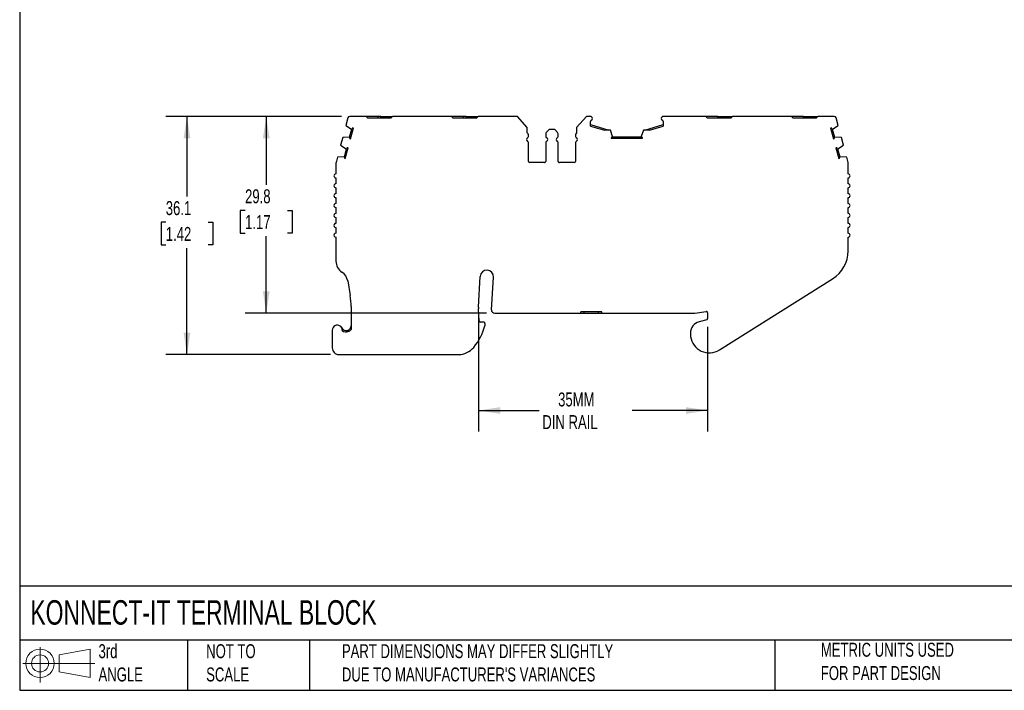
# Model space of a CAD drawing. Header units: millimetres. Extents: x 6 to 273, y 6 to 210.
# Tile 1 of 6: x 6 to 155, y 6 to 108. Entities that reach past the tile are written whole.
import ezdxf

# ---------------------------------------------------------------- set-up
doc = ezdxf.new("R2010")
doc.units = ezdxf.units.MM
doc.linetypes.add('SLD-Solid', pattern=[0])
doc.layers.add('DIMENSIONS', color=140, linetype='SLD-Solid', lineweight=25)
doc.layers.add('TEXT', color=140, linetype='SLD-Solid', lineweight=25)
doc.layers.add('SLD-DEFPOINTS', color=7, linetype='Continuous')
doc.styles.add('SLDTEXTSTYLE0', font='TXT', dxfattribs={"width": 0.7})
doc.dimstyles.new('SLDDIMSTYLE0', dxfattribs={"dimtxt": 2.158008, "dimasz": 3.302, "dimexe": 0, "dimexo": 0.0625, "dimgap": 0.539502, "dimtad": 0, "dimtih": 1, "dimtoh": 1, "dimrnd": 1e-09, "dimzin": 12, "dimdsep": 46, "dimtxsty": 'SLDTEXTSTYLE0', "dimsah": 1, "dimcen": 0.09, "dimadec": 0, "dimazin": 3, "dimtfac": 1, "dimtofl": 0, "dimtmove": 0, "dimatfit": 3, "dimfxl": 0, "dimfrac": 2, "dimtolj": 1, "dimtzin": 12, "dimarcsym": 0})

# ---------------------------------------------------------------- blocks, each defined once
blk = doc.blocks.new('Block11')
at = {"color": 7, "linetype": 'SLD-Solid', "lineweight": 18}
for p, q in [((2.59, 5.31), (2.59, 0)), ((5.48, 4.17), (10.18, 5.03)), ((10.18, 5.03), (10.18, 0.73)), ((5.48, 1.6), (5.48, 4.17)), ((0, 2.88), (10.87, 2.88)), ((5.48, 1.6), (10.18, 0.73))]:
    blk.add_line(p, q, dxfattribs=at)
for radius in [2.15, 1.29]:
    blk.add_circle((2.59, 2.88), radius, dxfattribs=at)
blk = doc.blocks.new('Block12')
at = {"layer": 'SLD-DEFPOINTS'}
blk.add_blockref('Block11', (0, 0), dxfattribs=at)
blk = doc.blocks.new('_D')
at = {"layer": 'DIMENSIONS'}
for p, q in [((55.05, 93.29), (40.49, 93.29)), ((43.67, 93.29), (43.67, 82.95)), ((40.46, 79.04), (39.74, 79.04)), ((39.74, 79.04), (39.74, 75.61)), ((46.87, 79.04), (47.6, 79.04)), ((47.6, 79.04), (47.6, 75.61)), ((39.74, 75.61), (40.46, 75.61)), ((43.67, 63.48), (43.67, 75.13)), ((47.6, 75.61), (46.87, 75.61)), ((76.98, 63.48), (40.49, 63.48))]:
    blk.add_line(p, q, dxfattribs=at)
for points in [[(43.67, 93.29), (43.16, 89.99), (44.17, 89.99)], [(43.67, 63.48), (44.17, 66.78), (43.16, 66.78)]]:
    blk.add_solid(points, dxfattribs=at)
at = {"layer": 'DIMENSIONS', "char_height": 2.117, "attachment_point": 1, "style": 'SLDTEXTSTYLE0'}
for s, insert in [('29.8', (40.46, 82.25)), ('1.17', (40.46, 78.34))]:
    blk.add_mtext(s, dxfattribs=dict(at, insert=insert))
blk = doc.blocks.new('_D_1')
at = {"layer": 'DIMENSIONS'}
for p, q in [((55.05, 93.29), (28.49, 93.29)), ((31.67, 93.29), (31.67, 81.16)), ((28.46, 77.25), (27.74, 77.25)), ((27.74, 77.25), (27.74, 73.82)), ((34.87, 77.25), (35.6, 77.25)), ((35.6, 77.25), (35.6, 73.82)), ((27.74, 73.82), (28.46, 73.82)), ((31.67, 57.22), (31.67, 73.34)), ((35.6, 73.82), (34.87, 73.82)), ((53.4, 57.22), (28.49, 57.22))]:
    blk.add_line(p, q, dxfattribs=at)
for points in [[(31.67, 93.29), (31.16, 89.99), (32.17, 89.99)], [(31.67, 57.22), (32.17, 60.52), (31.16, 60.52)]]:
    blk.add_solid(points, dxfattribs=at)
at = {"layer": 'DIMENSIONS', "char_height": 2.117, "attachment_point": 1, "style": 'SLDTEXTSTYLE0'}
for s, insert in [('36.1', (28.46, 80.46)), ('1.42', (28.46, 76.55))]:
    blk.add_mtext(s, dxfattribs=dict(at, insert=insert))
blk = doc.blocks.new('_D_2')
at = {"layer": 'DIMENSIONS'}
for p, q in [((75.77, 62.86), (75.77, 45.57)), ((110.47, 61.41), (110.47, 45.57)), ((75.77, 48.74), (84.97, 48.74)), ((110.47, 48.74), (99.06, 48.74))]:
    blk.add_line(p, q, dxfattribs=at)
for points in [[(75.77, 48.74), (79.07, 48.24), (79.07, 49.25)], [(110.47, 48.74), (107.17, 49.25), (107.17, 48.24)]]:
    blk.add_solid(points, dxfattribs=at)
at = {"layer": 'DIMENSIONS', "char_height": 2.117, "attachment_point": 1, "style": 'SLDTEXTSTYLE0'}
for s, insert in [('35MM', (87.84, 51.47)), ('DIN RAIL', (85.45, 48.04))]:
    blk.add_mtext(s, dxfattribs=dict(at, insert=insert))

msp = doc.modelspace()

# ---------------------------------------------------------------- linework, layer by layer
for p, q in [((56.026, 93.066), (55.724, 91.941)), ((58.787, 93.289), (56.316, 93.289)), ((58.787, 93.289), (58.987, 93.089)), ((60.587, 93.289), (58.787, 93.289)), ((58.987, 93.089), (62.587, 93.089)), ((60.587, 93.089), (60.587, 93.289)), ((60.987, 93.289), (60.587, 93.289)), ((60.987, 93.089), (60.987, 93.289)), ((60.987, 93.289), (62.787, 93.289)), ((62.587, 93.089), (62.787, 93.289)), ((71.727, 93.289), (62.787, 93.289)), ((71.727, 93.289), (71.927, 93.089)), ((73.527, 93.289), (71.727, 93.289)), ((71.927, 93.089), (75.527, 93.089)), ((73.527, 93.089), (73.527, 93.289)), ((73.927, 93.289), (73.527, 93.289)), ((73.927, 93.089), (73.927, 93.289)), ((73.927, 93.289), (75.727, 93.289)), ((75.527, 93.089), (75.727, 93.289)), ((81.677, 93.289), (75.727, 93.289)), ((83.178, 91.628), (81.677, 93.289)), ((92.124, 93.289), (90.622, 91.628)), ((92.744, 93.289), (92.124, 93.289)), ((92.744, 91.841), (92.744, 92.542)), ((110.217, 93.289), (103.744, 93.289)), ((103.744, 92.542), (103.744, 91.841)), ((110.417, 93.089), (110.217, 93.289)), ((110.417, 93.089), (114.017, 93.089)), ((112.017, 93.089), (112.017, 93.289)), ((112.017, 93.289), (112.417, 93.289)), ((112.417, 93.089), (112.417, 93.289)), ((112.417, 93.289), (114.217, 93.289)), ((114.217, 93.289), (114.017, 93.089)), ((123.157, 93.289), (114.217, 93.289)), ((123.357, 93.089), (123.157, 93.289)), ((123.357, 93.089), (126.957, 93.089)), ((124.957, 93.089), (124.957, 93.289)), ((124.957, 93.289), (125.357, 93.289)), ((125.357, 93.089), (125.357, 93.289)), ((125.357, 93.289), (127.157, 93.289)), ((127.157, 93.289), (126.957, 93.089)), ((129.629, 93.289), (127.157, 93.289)), ((130.22, 91.941), (129.918, 93.066)), ((55.724, 91.941), (56.553, 91.382)), ((56.288, 90.159), (56.612, 91.366)), ((56.43, 89.914), (56.856, 91.507)), ((56.553, 91.382), (56.612, 91.366)), ((56.856, 91.507), (56.737, 91.539)), ((83.178, 90.789), (83.178, 91.628)), ((86.467, 91.289), (86.055, 90.877)), ((87.334, 91.289), (86.467, 91.289)), ((87.746, 90.877), (87.334, 91.289)), ((90.622, 91.628), (90.622, 90.789)), ((92.744, 92.051), (95.518, 91.201)), ((92.744, 91.841), (94.835, 91.201)), ((95.743, 91.201), (94.835, 91.201)), ((96.068, 90.257), (95.743, 91.201)), ((100.742, 91.201), (100.417, 90.257)), ((101.651, 91.201), (100.742, 91.201)), ((100.968, 91.201), (103.744, 92.051)), ((101.651, 91.201), (103.744, 91.841)), ((129.207, 91.539), (129.088, 91.507)), ((129.088, 91.507), (129.515, 89.914)), ((129.333, 91.366), (129.391, 91.382)), ((129.333, 91.366), (129.656, 90.159)), ((129.391, 91.382), (130.22, 91.941)), ((55.233, 90.105), (54.922, 88.947)), ((56.23, 90.175), (55.233, 90.105)), ((56.288, 90.159), (56.23, 90.175)), ((56.311, 89.946), (56.43, 89.914)), ((83.334, 90.247), (83.334, 90.526)), ((85.967, 90.664), (85.967, 90.247)), ((87.834, 90.247), (87.834, 90.664)), ((90.467, 90.526), (90.467, 90.247)), ((95.868, 90.12), (95.868, 89.997)), ((95.868, 89.997), (100.617, 89.997)), ((96.068, 90.197), (96.068, 90.257)), ((96.068, 90.197), (100.417, 90.197)), ((100.417, 90.257), (100.417, 90.197)), ((100.617, 89.997), (100.617, 90.12)), ((129.515, 89.914), (129.634, 89.946)), ((129.714, 90.175), (129.656, 90.159)), ((130.712, 90.105), (129.714, 90.175)), ((131.022, 88.947), (130.712, 90.105)), ((54.922, 88.947), (55.751, 88.388)), ((55.486, 87.165), (55.809, 88.372)), ((55.627, 86.92), (56.054, 88.514)), ((55.751, 88.388), (55.809, 88.372)), ((56.054, 88.514), (55.935, 88.545)), ((83.334, 86.489), (83.334, 89.33)), ((85.967, 89.33), (85.967, 86.489)), ((87.834, 86.489), (87.834, 89.33)), ((90.467, 89.33), (90.467, 86.489)), ((130.009, 88.545), (129.89, 88.514)), ((129.89, 88.514), (130.317, 86.92)), ((130.135, 88.372), (130.193, 88.388)), ((130.135, 88.372), (130.458, 87.165)), ((130.193, 88.388), (131.022, 88.947)), ((54.432, 87.111), (54.225, 86.337)), ((55.428, 87.181), (54.432, 87.111)), ((55.486, 87.165), (55.428, 87.181)), ((55.508, 86.952), (55.627, 86.92)), ((130.317, 86.92), (130.436, 86.952)), ((130.517, 87.181), (130.458, 87.165)), ((131.512, 87.111), (130.517, 87.181)), ((131.719, 86.337), (131.512, 87.111)), ((54.215, 86.26), (54.215, 84.589)), ((85.767, 86.289), (83.534, 86.289)), ((90.267, 86.289), (88.034, 86.289)), ((131.73, 84.589), (131.73, 86.26)), ((54.215, 83.989), (54.215, 83.089)), ((131.73, 83.089), (131.73, 83.989)), ((54.215, 82.489), (54.215, 81.589)), ((131.73, 81.589), (131.73, 82.489)), ((54.215, 80.989), (54.215, 80.089)), ((131.73, 80.089), (131.73, 80.989)), ((54.215, 79.489), (54.215, 78.589)), ((131.73, 78.589), (131.73, 79.489)), ((54.215, 77.989), (54.215, 77.089)), ((131.73, 77.089), (131.73, 77.989)), ((54.215, 76.489), (54.215, 75.589)), ((131.73, 75.589), (131.73, 76.489)), ((54.215, 74.989), (54.215, 71.374)), ((131.73, 72.928), (131.73, 74.989)), ((75.77, 64.373), (76.052, 69.056)), ((77.751, 64.009), (78.049, 68.935)), ((112.244, 57.918), (129.39, 68.695)), ((55.994, 68.361), (56.367, 66.155)), ((56.506, 64.49), (56.506, 61.009)), ((75.883, 62.334), (75.77, 64.127)), ((78.251, 63.479), (91.272, 63.479)), ((91.272, 63.479), (91.272, 63.679)), ((94.472, 63.679), (91.272, 63.679)), ((91.272, 63.479), (91.772, 63.479)), ((91.772, 63.479), (91.772, 63.679)), ((91.772, 63.479), (93.972, 63.479)), ((93.972, 63.479), (93.972, 63.679)), ((93.972, 63.479), (94.472, 63.479)), ((94.472, 63.479), (94.472, 63.679)), ((94.472, 63.479), (108.396, 63.479)), ((108.544, 63.49), (110.243, 63.745)), ((110.472, 63.547), (110.472, 62.683)), ((76.572, 62.147), (76.083, 62.147)), ((76.77, 61.925), (76.729, 61.559)), ((110.324, 62.489), (109.172, 62.181)), ((53.667, 60.917), (53.667, 58.217)), ((56.006, 60.676), (56.006, 60.886)), ((107.872, 60.487), (107.872, 60.187)), ((54.667, 57.217), (72.761, 57.217))]:
    msp.add_line(p, q)
at = {"flags": 128}
for points in [[(112.017, 93.289), (111.618, 93.289), (111.229, 93.289), (110.859, 93.289), (110.518, 93.289), (110.217, 93.289)], [(124.957, 93.289), (124.558, 93.289), (124.169, 93.289), (123.799, 93.289), (123.458, 93.289), (123.157, 93.289)]]:
    msp.add_lwpolyline(points, dxfattribs=at)
for centre, radius, start, end in [((56.316, 92.989), 0.3, 90, 164.99986), ((92.744, 92.989), 0.3, 1.13212, 90), ((92.944, 92.542), 0.2, 113.57818, 180.00006), ((92.744, 93.001), 0.3, 293.57818, 358.86788), ((103.744, 92.989), 0.3, 90.00002, 178.86788), ((103.744, 93.001), 0.3, 181.13212, 246.42195), ((103.544, 92.542), 0.2, 359.9998, 66.42206), ((129.629, 92.989), 0.3, 15.00016, 90.00002), ((57.07, 91.166), 0.5, 131.64171, 156.38044), ((128.875, 91.166), 0.5, 23.61956, 48.35829), ((56.785, 90.104), 0.5, 173.61956, 198.35829), ((83.334, 89.789), 0.3, 113.57818, 246.42182), ((83.034, 90.526), 0.3, 0.00007, 61.24544), ((83.134, 90.247), 0.2, 293.57818, 0), ((83.134, 89.33), 0.2, 0.00011, 66.42182), ((86.267, 90.664), 0.3, 135, 180), ((86.167, 90.247), 0.2, 180.00006, 246.42182), ((86.167, 89.33), 0.2, 113.57818, 180), ((85.967, 89.789), 0.3, 293.57818, 66.42182), ((87.834, 89.789), 0.3, 113.57818, 246.42182), ((87.634, 90.247), 0.2, 293.57818, 359.99994), ((87.634, 89.33), 0.2, 360, 66.42182), ((87.534, 90.664), 0.3, 360, 45), ((90.767, 90.526), 0.3, 118.75456, 179.99993), ((90.667, 90.247), 0.2, 180, 246.42182), ((90.667, 89.33), 0.2, 113.57818, 179.99989), ((90.467, 89.789), 0.3, 293.57818, 66.42182), ((96.143, 89.702), 0.5, 98.61956, 123.35829), ((100.342, 89.702), 0.5, 56.64171, 81.38044), ((129.159, 90.104), 0.5, 341.64171, 6.38044), ((56.267, 88.172), 0.5, 131.64171, 156.38044), ((129.677, 88.172), 0.5, 23.61956, 48.35829), ((55.983, 87.11), 0.5, 173.61956, 198.35829), ((83.534, 86.489), 0.2, 180, 269.99994), ((85.767, 86.489), 0.2, 270.00002, 0.00003), ((88.034, 86.489), 0.2, 179.99997, 269.99998), ((90.267, 86.489), 0.2, 270.00006, 0), ((129.961, 87.11), 0.5, 341.64171, 6.38044), ((54.515, 86.26), 0.3, 164.99973, 179.99991), ((131.43, 86.26), 0.3, 0.00047, 15.00053), ((54.215, 84.289), 0.3, 90.06606, 269.93405), ((131.73, 84.289), 0.3, 269.99994, 89.99982), ((54.215, 82.789), 0.3, 90.04424, 269.95588), ((131.73, 82.789), 0.3, 270.00002, 89.99986), ((54.215, 81.289), 0.3, 90.02135, 269.97877), ((131.73, 81.289), 0.3, 269.99994, 89.99994), ((54.214, 79.789), 0.3, 89.95276, 270.04736), ((131.73, 79.789), 0.3, 270, 89.99989), ((54.215, 78.289), 0.3, 89.9871, 270.01302), ((131.73, 78.289), 0.3, 269.99994, 89.99994), ((54.215, 76.789), 0.3, 89.99503, 270.00508), ((131.73, 76.789), 0.3, 269.99994, 89.99994), ((54.215, 75.289), 0.3, 89.99391, 270.0062), ((131.73, 75.289), 0.3, 269.99994, 89.99994), ((126.73, 72.928), 5, 302.15067, 0), ((56.215, 71.374), 2, 179.99998, 236.75666), ((54.022, 68.028), 2, 9.58253, 56.75663), ((77.05, 68.996), 1, 356.54861, 176.54861), ((46.506, 64.49), 10, 359.99996, 9.58252), ((77.766, 64.253), 2, 176.54876, 183.60106), ((78.251, 63.979), 0.5, 176.54861, 270), ((108.396, 64.479), 1, 270.00005, 278.52504), ((110.272, 63.547), 0.2, 0.00028, 98.52493), ((110.272, 62.683), 0.2, 285.00039, 0), ((54.417, 60.917), 0.75, 354.8742, 180.00001), ((55.756, 61.593), 0.75, 206.78318, 289.47123), ((68.594, 63.651), 8.4, 320.51208, 345.57919), ((76.083, 62.347), 0.2, 183.60077, 270), ((76.572, 61.947), 0.2, 353.60104, 90), ((109.626, 60.487), 1.754, 104.99998, 180.00001), ((55.756, 61.593), 0.95, 231.44703, 289.47123), ((109.626, 60.187), 1.754, 180, 187.94871), ((110.722, 60.34), 2.86, 187.94871, 302.15067), ((54.667, 58.217), 1, 179.99999, 270.00001), ((72.761, 60.217), 3, 269.99999, 320.51208)]:
    msp.add_arc(centre, radius, start, end)
for points, knots in [([(56.006, 60.886), (56.025, 60.893), (56.065, 60.908), (56.122, 60.937), (56.179, 60.972), (56.246, 61.022), (56.32, 61.094), (56.391, 61.187), (56.45, 61.299), (56.496, 61.434), (56.502, 61.536), (56.506, 61.593)], [0, 0, 0, 0, 0.0578276, 0.1187963, 0.1831258, 0.2508344, 0.3659768, 0.5008777, 0.6292878, 0.7957388, 1, 1, 1, 1]), ([(56.073, 60.697), (56.166, 60.73), (56.25, 60.776), (56.395, 60.884), (56.455, 60.943), (56.506, 61.009)], [0, 0, 0, 0, 0.25, 0.25, 0.46386387, 0.46386387, 0.46386387, 0.46386387])]:
    msp.add_open_spline(points, degree=3, knots=knots)
at = {"layer": 'TEXT'}
for p, q in [((6.35, 209.55), (6.35, 6.35)), ((273.05, 22.126), (6.35, 22.126)), ((273.05, 13.97), (6.35, 13.97)), ((31.75, 13.97), (31.75, 6.35)), ((50.212, 13.97), (50.212, 6.35)), ((120.646, 13.97), (120.646, 6.35)), ((6.35, 6.35), (273.05, 6.35))]:
    msp.add_line(p, q, dxfattribs=at)

# ---------------------------------------------------------------- block references
at = {"layer": 'SLD-DEFPOINTS'}
msp.add_blockref('Block12', (6.838, 7.554), dxfattribs=at)

# ---------------------------------------------------------------- texts
at = {"layer": 'TEXT', "attachment_point": 1, "style": 'SLDTEXTSTYLE0'}
for s, insert, char_height in [('KONNECT-IT TERMINAL BLOCK', (7.966, 20.006), 3.70417), ('3rd^JANGLE', (18.282, 13.338), 2.1167), ('METRIC UNITS USED ^JFOR PART DESIGN', (127.604, 13.556), 2.11667), ('NOT TO^JSCALE', (34.575, 13.338), 2.11667), ("PART DIMENSIONS MAY DIFFER SLIGHTLY ^JDUE TO MANUFACTURER'S VARIANCES", (55.119, 13.341), 2.11667)]:
    msp.add_mtext(s, dxfattribs=dict(at, insert=insert, char_height=char_height))

# ---------------------------------------------------------------- dimensions: what is measured, and where the dimension line sits
at = {"layer": 'DIMENSIONS'}
for base, p1, p2, angle, picture, middle in [((31.667, 57.217), (56.316, 93.289), (54.667, 57.217), 270, '_D_1', (31.667, 77.249)), ((43.667, 93.289), (78.251, 63.479), (56.316, 93.289), 90, '_D', (43.667, 79.041))]:
    dim = msp.add_linear_dim(base=base, p1=p1, p2=p2, angle=angle, dimstyle='SLDDIMSTYLE0', dxfattribs=at)
    dim.commit()
    dim.dimension.update_dxf_attribs({"geometry": picture, "text_midpoint": middle, "dimtype": 160})
dim = msp.add_linear_dim(base=(75.77, 48.744), p1=(110.472, 62.683), p2=(75.77, 64.127), angle=0, text='35MM\\PDIN RAIL', dimstyle='SLDDIMSTYLE0', dxfattribs=at)
dim.commit()
dim.dimension.update_dxf_attribs({"geometry": '_D_2', "text_midpoint": (92.015, 48.744), "dimtype": 160})

doc.saveas('drawing.dxf')
